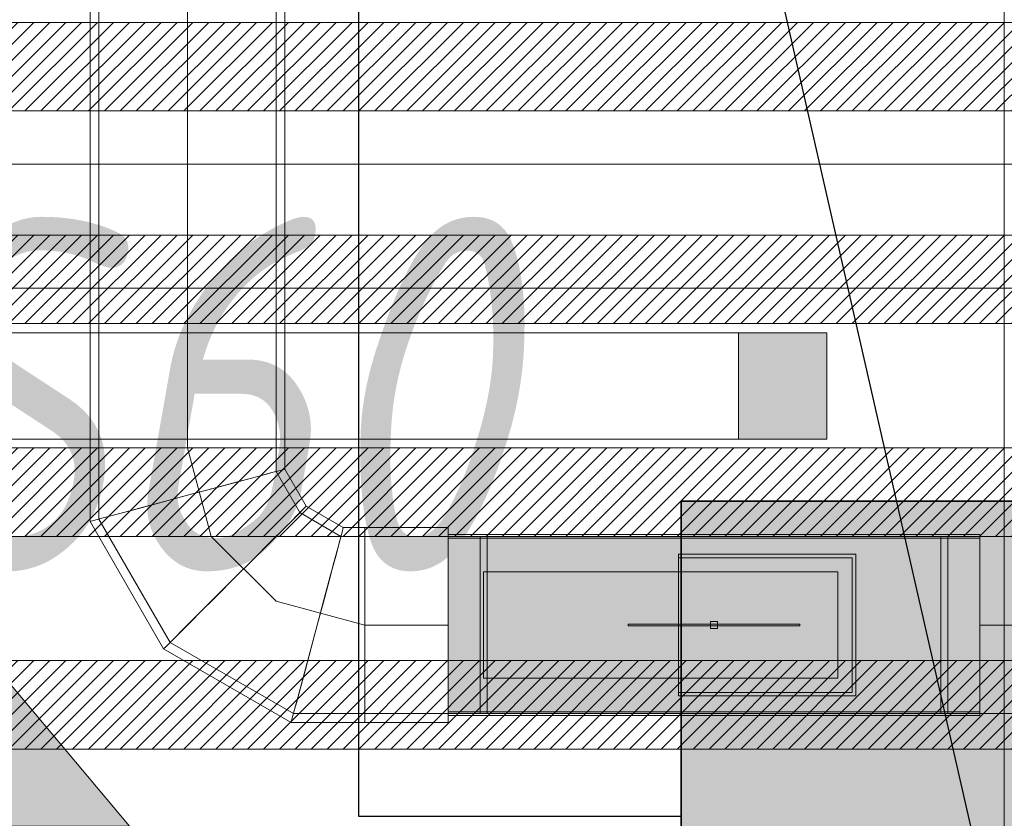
# Model space of a CAD drawing. Header units: millimetres. Extents: x -551130 to 178656, y -69521 to 202936.
# Tile 190 of 256: x -173559 to -173003, y 167520 to 167971. Entities that reach past the tile are written whole.
import ezdxf
from ezdxf import colors
from ezdxf.entities.mleader import LeaderData, LeaderLine
from ezdxf.math import Vec2, Vec3

# ---------------------------------------------------------------- set-up
doc = ezdxf.new("R2010")
doc.units = ezdxf.units.MM
doc.linetypes.add('DASHDOT', pattern=[25.4, 12.7, -6.35, 0, -6.35])
for name, color, linetype, lineweight in [('_0', 7, 'Continuous', 13), ('A-DOOR-IDEN', 7, 'Continuous', 9), ('dim_pot', 183, 'Continuous', 9), ('dim_razv', 93, 'DASHDOT', 9), ('light_pot', 52, 'Continuous', 15), ('pot sh', 183, 'Continuous', 15)]:
    doc.layers.add(name, color=color, linetype=linetype, lineweight=lineweight)
for name, color, linetype, true_color in [('PDF11_0', 30, 'Continuous', 0xff7f00), ('PDF11_Оборудование', 7, 'Continuous', 0xffffff), ('PDF7_Geometry', 7, 'Continuous', 0xaaaaaa), ('PDF7_Solid Fills', 7, 'Continuous', 0xececec)]:
    doc.layers.add(name, color=color, linetype=linetype, true_color=true_color)
doc.layers.add('PDF_Text', color=7, linetype='Continuous')
doc.layers.add('pol', color=7, linetype='Continuous', lineweight=15, true_color=0x738991)
doc.layers.add('Сводный план', color=1, linetype='Continuous', lineweight=0, true_color=0xff0000)
doc.styles.add('fl_iso paper', font='isocpeur.ttf', dxfattribs={"width": 0.8, "oblique": 10})
doc.styles.add('In tre', font='isocpeur.ttf', dxfattribs={"width": 0.8, "oblique": 10})

# ---------------------------------------------------------------- blocks, each defined once
blk = doc.blocks.new('*U3559')
at = {"layer": 'light_pot', "linetype": 'ByBlock', "lineweight": 0}
h = blk.add_hatch(color=252, dxfattribs=at)
h.dxf.hatch_style = 1
h.paths.add_polyline_path([(500, 30), (550, 30), (550, -30), (500, -30)])
for points in [[(500, -30), (-500, -30), (-500, 30), (500, 30)], [(500, 30), (550, 30), (550, -30), (500, -30)]]:
    blk.add_lwpolyline(points, close=True, dxfattribs=at)
blk = doc.blocks.new('*U3560')
at = {"layer": 'light_pot', "color": 0, "linetype": 'ByBlock', "lineweight": -2, "transparency": 16777216}
blk.add_blockref('*U3559', (10400, 960), dxfattribs=at)
blk = doc.blocks.new('1')
at = {"layer": 'pol', "linetype": 'ByBlock'}
h = blk.add_hatch(color=1, dxfattribs=at)
h.paths.add_polyline_path([(35776.37, 73135.4), (35803.14, 73135.4), (35803.14, 73258.97), (35776.37, 73258.97)])
h.paths.add_polyline_path([(35789.75, 73274.59), (35843.23, 73274.59), (35789.75, 73338.23)])
h.paths.add_polyline_path([(35789.75, 73274.59), (35736.28, 73274.59), (35789.75, 73338.23)])
edge = h.paths.add_edge_path()
edge.add_arc((35789.75, 73110.51), 13.38, 0, 360)
at = {"layer": 'pol', "color": 1, "linetype": 'ByBlock'}
blk.add_lwpolyline([(35789.75, 73274.59), (35843.23, 73274.59), (35789.75, 73338.23), (35789.75, 73274.59)], dxfattribs=at)
blk = doc.blocks.new('ghftytytd')
at = {"layer": 'PDF7_Geometry', "color": 1, "lineweight": 18, "true_color": 0xff0000}
for points in [[(18986.23, 9309.98), (18986.23, 9311.68), (18986.23, 9316.69), (18986.23, 9324.62), (18986.23, 9334.96), (18986.23, 9347.03), (18986.23, 9359.97), (18986.23, 9372.92), (18986.23, 9384.99), (18986.23, 9395.32), (18986.23, 9403.26), (18986.23, 9408.27), (18986.23, 9409.96), (18986.23, 9408.27), (18986.23, 9403.26), (18986.23, 9395.32), (18986.23, 9384.99), (18986.23, 9372.92), (18986.23, 9359.97), (18986.23, 9347.03), (18986.23, 9334.96), (18986.23, 9324.62), (18986.23, 9316.69), (18986.23, 9311.68), (18986.23, 9309.98), (18939.1, 9309.98), (18939.1, 9311.68), (18939.1, 9316.69), (18939.1, 9324.62), (18939.1, 9334.96), (18939.1, 9347.03), (18939.1, 9359.97), (18939.1, 9347.03), (18939.1, 9334.96), (18939.1, 9324.62), (18939.1, 9316.69), (18939.1, 9311.68), (18939.1, 9309.98), (18898.92, 9309.98), (18829.31, 9350.17), (18789.09, 9419.77), (18789.09, 9459.99), (18789.09, 9979.97)], [(18889.11, 9979.97), (18889.11, 9459.99), (18889.11, 9446.58), (18902.51, 9423.37), (18925.69, 9409.96), (18939.1, 9409.96), (18939.1, 9408.27), (18939.1, 9403.26), (18939.1, 9395.32), (18939.1, 9384.99), (18939.1, 9372.92), (18939.1, 9359.97), (18939.1, 9372.92), (18939.1, 9384.99), (18939.1, 9395.32), (18939.1, 9403.26), (18939.1, 9408.27), (18939.1, 9409.96), (18939.1, 9408.27), (18939.1, 9403.26), (18939.1, 9395.32), (18939.1, 9384.99), (18939.1, 9372.92), (18939.1, 9359.97), (18939.1, 9347.03), (18939.1, 9334.96), (18939.1, 9324.62), (18939.1, 9316.69), (18939.1, 9311.68), (18939.1, 9309.98), (18939.1, 9311.68), (18939.1, 9316.69), (18939.1, 9324.62), (18939.1, 9334.96), (18939.1, 9347.03), (18939.1, 9359.97), (18939.1, 9372.92), (18939.1, 9384.99), (18939.1, 9395.32), (18939.1, 9403.26), (18939.1, 9408.27), (18939.1, 9409.96), (18986.23, 9409.96), (18986.23, 9309.98), (19286.24, 9309.98), (19286.24, 9311.68), (19286.24, 9316.69), (19286.24, 9324.62), (19286.24, 9334.96), (19286.24, 9347.03), (19286.24, 9359.97), (19286.24, 9347.03), (19286.24, 9334.96), (19286.24, 9324.62), (19286.24, 9316.69), (19286.24, 9311.68), (19286.24, 9309.98), (22575.41, 9309.98)], [(22575.41, 9409.96), (19286.24, 9409.96), (19286.24, 9408.27), (19286.24, 9403.26), (19286.24, 9395.32), (19286.24, 9384.99), (19286.24, 9372.92), (19286.24, 9359.97), (19286.24, 9372.92), (19286.24, 9384.99), (19286.24, 9395.32), (19286.24, 9403.26), (19286.24, 9408.27), (19286.24, 9409.96), (19286.24, 9309.98), (18986.23, 9309.98), (18986.23, 9409.96), (19286.24, 9409.96), (18986.23, 9409.96), (18986.23, 9309.98), (19286.24, 9309.98), (19286.24, 9409.96), (18986.23, 9409.96), (19286.24, 9409.96)], [(18986.23, 9304.97), (18986.23, 9306.84), (18986.23, 9312.35), (18986.23, 9321.1), (18986.23, 9332.49), (18986.23, 9345.76), (18986.23, 9359.97), (18986.23, 9345.76), (18986.23, 9332.49), (18986.23, 9321.1), (18986.23, 9312.35), (18986.23, 9306.84), (18986.23, 9304.97), (18939.1, 9304.97), (18897.58, 9304.97), (18825.64, 9346.5), (18784.12, 9418.43), (18784.12, 9459.99), (18784.12, 9979.97)], [(18986.23, 9414.97), (18986.23, 9413.1), (18986.23, 9407.6), (18986.23, 9398.85), (18986.23, 9387.49), (18986.23, 9374.23), (18986.23, 9359.97), (18986.23, 9374.23), (18986.23, 9387.49), (18986.23, 9398.85), (18986.23, 9407.6), (18986.23, 9413.1), (18986.23, 9414.97), (18939.1, 9414.97), (18927.03, 9414.97), (18906.15, 9427.04), (18894.12, 9447.92), (18894.12, 9459.99), (18894.12, 9979.97)], [(18839.12, 9459.99), (18839.12, 9979.97)], [(18839.12, 9459.99), (18839.12, 9979.97)], [(18784.12, 9459.99), (18785.99, 9459.99), (18791.46, 9459.99), (18800.21, 9459.99), (18811.6, 9459.99), (18824.87, 9459.99), (18839.12, 9459.99)], [(18839.12, 9459.99), (18824.87, 9459.99), (18811.6, 9459.99), (18800.21, 9459.99), (18791.46, 9459.99), (18785.99, 9459.99), (18784.12, 9459.99)], [(18784.12, 9459.99), (18785.99, 9459.99), (18791.46, 9459.99), (18800.21, 9459.99), (18811.6, 9459.99), (18824.87, 9459.99), (18839.12, 9459.99)], [(18839.12, 9459.99), (18824.87, 9459.99), (18811.6, 9459.99), (18800.21, 9459.99), (18791.46, 9459.99), (18785.99, 9459.99), (18784.12, 9459.99)], [(18839.12, 9459.99), (18826.17, 9459.99), (18814.11, 9459.99), (18803.73, 9459.99), (18795.8, 9459.99), (18790.82, 9459.99), (18789.09, 9459.99)], [(18789.09, 9459.99), (18790.82, 9459.99), (18795.8, 9459.99), (18803.73, 9459.99), (18814.11, 9459.99), (18826.17, 9459.99), (18839.12, 9459.99)], [(18839.12, 9459.99), (18853.34, 9459.99), (18866.6, 9459.99), (18878, 9459.99), (18886.74, 9459.99), (18892.21, 9459.99), (18894.12, 9459.99)], [(18894.12, 9459.99), (18892.21, 9459.99), (18886.74, 9459.99), (18878, 9459.99), (18866.6, 9459.99), (18853.34, 9459.99), (18839.12, 9459.99)], [(18839.12, 9459.99), (18853.34, 9459.99), (18866.6, 9459.99), (18878, 9459.99), (18886.74, 9459.99), (18892.21, 9459.99), (18894.12, 9459.99)], [(18894.12, 9459.99), (18892.21, 9459.99), (18886.74, 9459.99), (18878, 9459.99), (18866.6, 9459.99), (18853.34, 9459.99), (18839.12, 9459.99)], [(18839.12, 9459.99), (18852.03, 9459.99), (18864.1, 9459.99), (18874.47, 9459.99), (18882.41, 9459.99), (18887.42, 9459.99), (18889.11, 9459.99)], [(18889.11, 9459.99), (18887.42, 9459.99), (18882.41, 9459.99), (18874.47, 9459.99), (18864.1, 9459.99), (18852.03, 9459.99), (18839.12, 9459.99)], [(18839.12, 9459.99), (18852.49, 9409.96)], [(18839.12, 9433.18), (18853.34, 9436.99), (18866.6, 9440.55), (18878, 9443.58), (18886.74, 9445.95), (18892.21, 9447.43), (18894.12, 9447.92)], [(18894.12, 9447.92), (18892.21, 9447.43), (18886.74, 9445.95), (18878, 9443.58), (18866.6, 9440.55), (18853.34, 9436.99), (18839.12, 9433.18)], [(18784.12, 9418.43), (18785.99, 9418.96), (18791.46, 9420.41), (18800.21, 9422.77), (18811.6, 9425.8), (18824.87, 9429.37), (18839.12, 9433.18)], [(18839.12, 9433.18), (18824.87, 9429.37), (18811.6, 9425.8), (18800.21, 9422.77), (18791.46, 9420.41), (18785.99, 9418.96), (18784.12, 9418.43)], [(18865.9, 9386.79), (18876.3, 9397.19), (18886.04, 9406.89), (18894.37, 9415.26), (18900.75, 9421.64), (18904.77, 9425.66), (18906.15, 9427.04)], [(18906.15, 9427.04), (18904.77, 9425.66), (18900.75, 9421.64), (18894.37, 9415.26), (18886.04, 9406.89), (18876.3, 9397.19), (18865.9, 9386.79)], [(18912.32, 9359.97), (18916.13, 9374.23), (18919.66, 9387.49), (18922.73, 9398.85), (18925.06, 9407.6), (18926.54, 9413.1), (18927.03, 9414.97)], [(18927.03, 9414.97), (18926.54, 9413.1), (18925.06, 9407.6), (18922.73, 9398.85), (18919.66, 9387.49), (18916.13, 9374.23), (18912.32, 9359.97)], [(18939.1, 9359.97), (18939.1, 9381.03), (18939.1, 9398.85), (18939.1, 9410.77), (18939.1, 9414.97)], [(18939.1, 9414.97), (18939.1, 9410.77), (18939.1, 9398.85), (18939.1, 9381.03), (18939.1, 9359.97)], [(18939.1, 9414.97), (18939.1, 9413.1), (18939.1, 9407.6), (18939.1, 9398.85), (18939.1, 9387.49), (18939.1, 9374.23), (18939.1, 9359.97)], [(18939.1, 9359.97), (18939.1, 9374.23), (18939.1, 9387.49), (18939.1, 9398.85), (18939.1, 9407.6), (18939.1, 9413.1), (18939.1, 9414.97)], [(18852.49, 9409.96), (18889.11, 9373.38)], [(19286.24, 9410.99), (18986.23, 9410.99)], [(19286.24, 9309.98), (19286.24, 9409.96), (19286.24, 9309.98), (18986.23, 9309.98), (19286.24, 9309.98), (18986.23, 9309.98), (18986.23, 9409.96), (19286.24, 9409.96), (18986.23, 9409.96)], [(19286.24, 9408.98), (18986.23, 9408.98)], [(19008.25, 9409.96), (19008.25, 9403.72), (19008.25, 9386.54), (19008.25, 9362.72), (19008.25, 9359.97), (19008.25, 9384.17), (19008.25, 9402.34), (19008.25, 9409.89), (19008.25, 9409.96), (19004.22, 9409.96), (19004.22, 9409.89), (19004.22, 9402.34), (19004.22, 9384.17), (19004.22, 9359.97), (19004.22, 9362.72), (19004.22, 9386.54), (19004.22, 9403.72), (19004.22, 9409.96)], [(19268.22, 9409.96), (19264.23, 9409.96)], [(18825.64, 9346.5), (18827.02, 9347.87), (18831.04, 9351.89), (18837.42, 9358.31), (18845.75, 9366.64), (18855.49, 9376.34), (18865.9, 9386.79)], [(18865.9, 9386.79), (18855.49, 9376.34), (18845.75, 9366.64), (18837.42, 9358.31), (18831.04, 9351.89), (18827.02, 9347.87), (18825.64, 9346.5)], [(19206.23, 9389.96), (19006.23, 9389.96)], [(19006.23, 9389.96), (19206.23, 9389.96)], [(18889.11, 9373.38), (18939.1, 9359.97)], [(18897.58, 9304.97), (18898.07, 9306.84), (18899.55, 9312.35), (18901.88, 9321.1), (18904.95, 9332.49), (18908.51, 9345.76), (18912.32, 9359.97)], [(18912.32, 9359.97), (18908.51, 9345.76), (18904.95, 9332.49), (18901.88, 9321.1), (18899.55, 9312.35), (18898.07, 9306.84), (18897.58, 9304.97)], [(18939.1, 9359.97), (18939.1, 9338.91), (18939.1, 9321.1), (18939.1, 9309.17), (18939.1, 9304.97)], [(18939.1, 9304.97), (18939.1, 9309.17), (18939.1, 9321.1), (18939.1, 9338.91), (18939.1, 9359.97)], [(18939.1, 9359.97), (18986.23, 9359.97)], [(18939.1, 9359.97), (18986.23, 9359.97)], [(19004.22, 9309.98), (19004.22, 9316.23), (19004.22, 9333.41), (19004.22, 9357.22), (19004.22, 9359.97), (19004.22, 9335.77), (19004.22, 9317.64), (19004.22, 9310.05), (19004.22, 9309.98), (19008.25, 9309.98), (19008.25, 9310.05), (19008.25, 9317.64), (19008.25, 9335.77), (19008.25, 9359.97), (19008.25, 9357.22), (19008.25, 9333.41), (19008.25, 9316.23), (19008.25, 9309.98)], [(19087.73, 9360.47), (19087.73, 9359.48)], [(19134.23, 9361.98), (19138.21, 9361.98)], [(19138.21, 9361.98), (19134.23, 9361.98)], [(19134.23, 9361.98), (19138.21, 9361.98)], [(19138.21, 9361.98), (19134.23, 9361.98)], [(19134.23, 9359.97), (19134.23, 9360.96), (19134.23, 9361.98)], [(19134.23, 9361.98), (19134.23, 9360.96), (19134.23, 9359.97)], [(19134.23, 9361.98), (19134.23, 9360.96), (19134.23, 9359.97)], [(19134.23, 9359.97), (19134.23, 9360.96), (19134.23, 9361.98)], [(19134.23, 9357.96), (19134.23, 9358.99), (19134.23, 9359.97)], [(19134.23, 9359.97), (19134.23, 9358.99), (19134.23, 9357.96)], [(19134.23, 9359.97), (19134.23, 9358.99), (19134.23, 9357.96)], [(19134.23, 9357.96), (19134.23, 9358.99), (19134.23, 9359.97)], [(19184.75, 9359.48), (19184.75, 9360.47)], [(18986.23, 9310.97), (19286.24, 9310.97)], [(18986.23, 9308.96), (19286.24, 9308.96)], [(19264.23, 9309.98), (19268.22, 9309.98)]]:
    blk.add_lwpolyline(points, dxfattribs=at)
for points in [[(18889.11, 9459.99), (18887.42, 9459.99), (18882.41, 9459.99), (18874.47, 9459.99), (18864.1, 9459.99), (18852.03, 9459.99), (18839.12, 9459.99), (18826.17, 9459.99), (18814.11, 9459.99), (18803.73, 9459.99), (18795.8, 9459.99), (18790.82, 9459.99), (18789.09, 9459.99), (18790.82, 9459.99), (18795.8, 9459.99), (18803.73, 9459.99), (18814.11, 9459.99), (18826.17, 9459.99), (18839.12, 9459.99), (18852.03, 9459.99), (18864.1, 9459.99), (18874.47, 9459.99), (18882.41, 9459.99), (18887.42, 9459.99)], [(18839.12, 9433.18), (18852.03, 9436.63), (18864.1, 9439.88), (18874.47, 9442.67), (18882.41, 9444.78), (18887.42, 9446.12), (18889.11, 9446.58), (18887.42, 9446.12), (18882.41, 9444.78), (18874.47, 9442.67), (18864.1, 9439.88), (18852.03, 9436.63)], [(18839.12, 9433.18), (18826.17, 9429.72), (18814.11, 9426.47), (18803.73, 9423.72), (18795.8, 9421.57), (18790.82, 9420.23), (18789.09, 9419.77), (18790.82, 9420.23), (18795.8, 9421.57), (18803.73, 9423.72), (18814.11, 9426.47), (18826.17, 9429.72)], [(18865.9, 9386.79), (18875.39, 9396.24), (18884.2, 9405.06), (18891.79, 9412.64), (18897.61, 9418.47), (18901.24, 9422.13), (18902.51, 9423.37), (18901.24, 9422.13), (18897.61, 9418.47), (18891.79, 9412.64), (18884.2, 9405.06), (18875.39, 9396.24)], [(18912.32, 9359.97), (18915.78, 9372.92), (18919.03, 9384.99), (18921.78, 9395.32), (18923.93, 9403.26), (18925.23, 9408.27), (18925.69, 9409.96), (18925.23, 9408.27), (18923.93, 9403.26), (18921.78, 9395.32), (18919.03, 9384.99), (18915.78, 9372.92)], [(18986.23, 9359.97), (18986.23, 9373.17), (18986.23, 9385.48), (18986.23, 9396.03), (18986.23, 9404.14), (18986.23, 9409.22), (18986.23, 9410.99), (18986.23, 9409.22), (18986.23, 9404.14), (18986.23, 9396.03), (18986.23, 9385.48), (18986.23, 9373.17)], [(18986.23, 9359.97), (18986.23, 9372.92), (18986.23, 9384.99), (18986.23, 9395.32), (18986.23, 9403.26), (18986.23, 9408.27), (18986.23, 9409.96), (18986.23, 9408.27), (18986.23, 9403.26), (18986.23, 9395.32), (18986.23, 9384.99), (18986.23, 9372.92)], [(18986.23, 9359.97), (18986.23, 9381.67), (18986.23, 9399.06), (18986.23, 9408.73), (18986.23, 9409.93), (18986.23, 9408.73), (18986.23, 9399.06), (18986.23, 9381.67)], [(18986.23, 9359.97), (18986.23, 9381.25), (18986.23, 9398.29), (18986.23, 9407.74), (18986.23, 9408.98), (18986.23, 9407.74), (18986.23, 9398.29), (18986.23, 9381.25)], [(19004.22, 9359.97), (19004.22, 9381.67), (19004.22, 9399.06), (19004.22, 9408.73), (19004.22, 9409.96), (19004.22, 9408.73), (19004.22, 9399.06), (19004.22, 9381.67)], [(19008.25, 9359.97), (19008.25, 9381.67), (19008.25, 9399.06), (19008.25, 9408.73), (19008.25, 9409.96), (19008.25, 9408.73), (19008.25, 9399.06), (19008.25, 9381.67)], [(19264.23, 9359.97), (19264.23, 9384.17), (19264.23, 9402.34), (19264.23, 9409.89), (19264.23, 9409.96), (19264.23, 9403.72), (19264.23, 9386.54), (19264.23, 9362.72)], [(19264.23, 9359.97), (19264.23, 9381.67), (19264.23, 9399.06), (19264.23, 9408.73), (19264.23, 9409.96), (19264.23, 9408.73), (19264.23, 9399.06), (19264.23, 9381.67)], [(19268.22, 9359.97), (19268.22, 9384.17), (19268.22, 9402.34), (19268.22, 9409.89), (19268.22, 9409.96), (19268.22, 9403.72), (19268.22, 9386.54), (19268.22, 9362.72)], [(19268.22, 9359.97), (19268.22, 9381.67), (19268.22, 9399.06), (19268.22, 9408.73), (19268.22, 9409.96), (19268.22, 9408.73), (19268.22, 9399.06), (19268.22, 9381.67)], [(19286.24, 9359.97), (19286.24, 9373.17), (19286.24, 9385.48), (19286.24, 9396.03), (19286.24, 9404.14), (19286.24, 9409.22), (19286.24, 9410.99), (19286.24, 9409.22), (19286.24, 9404.14), (19286.24, 9396.03), (19286.24, 9385.48), (19286.24, 9373.17)], [(19286.24, 9359.97), (19286.24, 9372.92), (19286.24, 9384.99), (19286.24, 9395.32), (19286.24, 9403.26), (19286.24, 9408.27), (19286.24, 9409.96), (19286.24, 9408.27), (19286.24, 9403.26), (19286.24, 9395.32), (19286.24, 9384.99), (19286.24, 9372.92)], [(19286.24, 9359.97), (19286.24, 9381.67), (19286.24, 9399.06), (19286.24, 9408.73), (19286.24, 9409.96), (19286.24, 9408.73), (19286.24, 9399.06), (19286.24, 9381.67)], [(19286.24, 9359.97), (19286.24, 9381.25), (19286.24, 9398.29), (19286.24, 9407.74), (19286.24, 9408.94), (19286.24, 9407.74), (19286.24, 9398.29), (19286.24, 9381.25)], [(19116.23, 9399.98), (19116.23, 9319.97), (19116.23, 9320.95), (19116.23, 9321.98), (19116.23, 9397.97), (19116.23, 9398.99)], [(19216.22, 9399.98), (19116.23, 9399.98)], [(19116.23, 9397.97), (19214.24, 9397.97), (19214.24, 9388.9), (19214.24, 9378.07), (19214.24, 9366.11), (19214.24, 9353.83), (19214.24, 9341.91), (19214.24, 9331.04), (19214.24, 9321.98), (19116.23, 9321.98), (19214.24, 9321.98), (19214.24, 9397.97)], [(19216.22, 9319.97), (19216.22, 9399.98), (19216.22, 9392.01), (19216.22, 9382.34), (19216.22, 9371.47), (19216.22, 9359.97), (19216.22, 9348.47), (19216.22, 9337.61), (19216.22, 9327.94)], [(18865.9, 9386.79), (18856.44, 9377.29), (18847.59, 9368.48), (18840, 9360.89), (18834.21, 9355.07), (18830.55, 9351.4), (18829.31, 9350.17), (18830.55, 9351.4), (18834.21, 9355.07), (18840, 9360.89), (18847.59, 9368.48), (18856.44, 9377.29)], [(19006.23, 9389.96), (19006.23, 9329.99)], [(19206.23, 9389.96), (19206.23, 9329.99)], [(18912.32, 9359.97), (18908.83, 9347.03), (18905.62, 9334.96), (18902.83, 9324.62), (18900.72, 9316.69), (18899.37, 9311.68), (18898.92, 9309.98), (18899.37, 9311.68), (18900.72, 9316.69), (18902.83, 9324.62), (18905.62, 9334.96), (18908.83, 9347.03)], [(18939.1, 9359.97), (18939.1, 9345.76), (18939.1, 9332.49), (18939.1, 9321.1), (18939.1, 9312.35), (18939.1, 9306.84), (18939.1, 9304.97), (18939.1, 9306.84), (18939.1, 9312.35), (18939.1, 9321.1), (18939.1, 9332.49), (18939.1, 9345.76)], [(18986.23, 9359.97), (18986.23, 9347.03), (18986.23, 9334.96), (18986.23, 9324.62), (18986.23, 9316.69), (18986.23, 9311.68), (18986.23, 9309.98), (18986.23, 9311.68), (18986.23, 9316.69), (18986.23, 9324.62), (18986.23, 9334.96), (18986.23, 9347.03)], [(18986.23, 9359.97), (18986.23, 9346.78), (18986.23, 9334.47), (18986.23, 9323.92), (18986.23, 9315.8), (18986.23, 9310.72), (18986.23, 9308.96), (18986.23, 9310.72), (18986.23, 9315.8), (18986.23, 9323.92), (18986.23, 9334.47), (18986.23, 9346.78)], [(18986.23, 9359.97), (18986.23, 9338.28), (18986.23, 9320.88), (18986.23, 9311.22), (18986.23, 9310.02), (18986.23, 9311.22), (18986.23, 9320.88), (18986.23, 9338.28)], [(18986.23, 9359.97), (18986.23, 9338.7), (18986.23, 9321.66), (18986.23, 9312.21), (18986.23, 9310.97), (18986.23, 9312.21), (18986.23, 9321.66), (18986.23, 9338.7)], [(19004.22, 9359.97), (19004.22, 9338.28), (19004.22, 9320.88), (19004.22, 9311.22), (19004.22, 9309.98), (19004.22, 9311.22), (19004.22, 9320.88), (19004.22, 9338.28)], [(19008.25, 9359.97), (19008.25, 9338.28), (19008.25, 9320.88), (19008.25, 9311.22), (19008.25, 9309.98), (19008.25, 9311.22), (19008.25, 9320.88), (19008.25, 9338.28)], [(19136.24, 9360.47), (19123.68, 9360.47), (19111.97, 9360.47), (19101.95, 9360.47), (19094.22, 9360.47), (19089.39, 9360.47), (19087.73, 9360.47), (19089.39, 9360.47), (19094.22, 9360.47), (19101.95, 9360.47), (19111.97, 9360.47), (19123.68, 9360.47)], [(19136.24, 9359.48), (19123.68, 9359.48), (19111.97, 9359.48), (19101.95, 9359.48), (19094.22, 9359.48), (19089.39, 9359.48), (19087.73, 9359.48), (19089.39, 9359.48), (19094.22, 9359.48), (19101.95, 9359.48), (19111.97, 9359.48), (19123.68, 9359.48)], [(19134.23, 9361.98), (19138.21, 9361.98), (19138.21, 9357.96), (19134.23, 9357.96)], [(19134.23, 9361.98), (19134.23, 9357.96), (19138.21, 9357.96), (19138.21, 9361.98)], [(19136.24, 9360.47), (19148.8, 9360.47), (19160.47, 9360.47), (19170.53, 9360.47), (19178.22, 9360.47), (19183.09, 9360.47), (19184.75, 9360.47), (19183.09, 9360.47), (19178.22, 9360.47), (19170.53, 9360.47), (19160.47, 9360.47), (19148.8, 9360.47)], [(19136.24, 9359.48), (19148.8, 9359.48), (19160.47, 9359.48), (19170.53, 9359.48), (19178.22, 9359.48), (19183.09, 9359.48), (19184.75, 9359.48), (19183.09, 9359.48), (19178.22, 9359.48), (19170.53, 9359.48), (19160.47, 9359.48), (19148.8, 9359.48)], [(19138.21, 9361.98), (19138.21, 9360.96), (19138.21, 9359.97), (19138.21, 9358.99), (19138.21, 9357.96), (19138.21, 9358.99), (19138.21, 9359.97), (19138.21, 9360.96)], [(19138.21, 9361.98), (19138.21, 9360.96), (19138.21, 9359.97), (19138.21, 9358.99), (19138.21, 9357.96), (19138.21, 9358.99), (19138.21, 9359.97), (19138.21, 9360.96)], [(19264.23, 9359.97), (19264.23, 9335.77), (19264.23, 9317.64), (19264.23, 9310.05), (19264.23, 9309.98), (19264.23, 9316.23), (19264.23, 9333.41), (19264.23, 9357.22)], [(19264.23, 9359.97), (19264.23, 9338.28), (19264.23, 9320.88), (19264.23, 9311.22), (19264.23, 9309.98), (19264.23, 9311.22), (19264.23, 9320.88), (19264.23, 9338.28)], [(19268.22, 9359.97), (19268.22, 9335.77), (19268.22, 9317.64), (19268.22, 9310.05), (19268.22, 9309.98), (19268.22, 9316.23), (19268.22, 9333.41), (19268.22, 9357.22)], [(19268.22, 9359.97), (19268.22, 9338.28), (19268.22, 9320.88), (19268.22, 9311.22), (19268.22, 9309.98), (19268.22, 9311.22), (19268.22, 9320.88), (19268.22, 9338.28)], [(19977.92, 9359.97), (19286.24, 9359.97)], [(19286.24, 9359.97), (19286.24, 9347.03), (19286.24, 9334.96), (19286.24, 9324.62), (19286.24, 9316.69), (19286.24, 9311.68), (19286.24, 9309.98), (19286.24, 9311.68), (19286.24, 9316.69), (19286.24, 9324.62), (19286.24, 9334.96), (19286.24, 9347.03)], [(19286.24, 9359.97), (19286.24, 9346.78), (19286.24, 9334.47), (19286.24, 9323.92), (19286.24, 9315.8), (19286.24, 9310.72), (19286.24, 9308.96), (19286.24, 9310.72), (19286.24, 9315.8), (19286.24, 9323.92), (19286.24, 9334.47), (19286.24, 9346.78)], [(19286.24, 9359.97), (19286.24, 9338.7), (19286.24, 9321.66), (19286.24, 9312.21), (19286.24, 9311.01), (19286.24, 9312.21), (19286.24, 9321.66), (19286.24, 9338.7)], [(19286.24, 9359.97), (19286.24, 9338.28), (19286.24, 9320.88), (19286.24, 9311.22), (19286.24, 9309.98), (19286.24, 9311.22), (19286.24, 9320.88), (19286.24, 9338.28)], [(19138.21, 9357.96), (19134.23, 9357.96)], [(19138.21, 9357.96), (19134.23, 9357.96)], [(19206.23, 9329.99), (19006.23, 9329.99)], [(19216.22, 9319.97), (19116.23, 9319.97)]]:
    blk.add_lwpolyline(points, close=True, dxfattribs=at)
at = {"layer": 'PDF7_Solid Fills', "color": 1, "lineweight": 35, "true_color": 0xff0000, "transparency": 33554559}
blk.add_solid([(19286.24, 9309.98), (19286.24, 9409.96), (18986.23, 9309.98), (18986.23, 9409.96)], dxfattribs=at)
blk.add_solid([(19286.24, 9309.98), (19286.24, 9409.96), (18986.23, 9309.98), (18986.23, 9409.96)], dxfattribs=at)
blk = doc.blocks.new('hgkjgkkl')
at = {"layer": 'PDF11_0', "lineweight": 25}
blk.add_lwpolyline([(19117.81, 9251.99), (18935.78, 9251.99), (18935.78, 10299.74), (18235.16, 10299.74), (18235.16, 18355.81), (18950.59, 18355.81)], dxfattribs=at)
at = {"layer": 'PDF11_Оборудование', "transparency": 33554559}
for points in [[(20057.61, 9429.79), (19117.81, 9429.79), (20057.61, 9025.5)], [(19117.81, 9429.79), (20057.61, 9025.5), (19117.81, 9025.5)]]:
    blk.add_solid(points, dxfattribs=at)
at = {"layer": 'PDF_Text', "color": 177, "lineweight": 35, "true_color": 0x283188}
blk.add_lwpolyline([(20057.61, 9429.79), (19117.81, 9429.79), (19117.81, 9025.5), (20057.61, 9025.5)], close=True, dxfattribs=at)

msp = doc.modelspace()

# ---------------------------------------------------------------- hatches: boundary and pattern name
at = {"layer": '_0', "transparency": 33554534}
h = msp.add_hatch(color=252, dxfattribs=at)
h.dxf.hatch_style = 1
h.paths.add_polyline_path([(-186504.15, 164969.39), (-186502.93, 167869.39), (-186002.93, 167869.39), (-186002.93, 168219.39), (-183952.93, 168219.39), (-183952.93, 172269.39), (-179002.93, 172269.39), (-179002.93, 170769.39), (-177452.93, 170769.39), (-177452.93, 177169.39), (-185852.93, 177169.39), (-185852.93, 178969.39), (-186852.93, 178969.39), (-186852.93, 180969.39), (-184102.93, 180969.39), (-184102.93, 180269.39), (-183352.93, 180269.39), (-183352.93, 179219.39), (-163952.93, 179219.39), (-163952.93, 180969.39), (-160672.93, 180969.39), (-160672.93, 178969.39), (-161752.93, 178969.39), (-161752.93, 177169.39), (-169752.93, 177169.39), (-169752.93, 168219.39), (-161802.9, 168219.39), (-161802.93, 167819.39), (-161302.93, 167819.39), (-161302.93, 164969.39), (-163402.93, 164969.39), (-163402.93, 166169.39), (-183902.93, 166169.39), (-183902.93, 164969.39)], flags=16)
h.paths.add_polyline_path([(-192753.73, 187670.19), (-154802.13, 187670.19), (-154802.13, 157718.59), (-192753.73, 157718.59)])

# ---------------------------------------------------------------- block references
at = {"layer": 'light_pot'}
msp.add_blockref('*U3560', (-184052.93, 166804.18), dxfattribs=at)

# ---------------------------------------------------------------- texts
at = {"layer": 'A-DOOR-IDEN', "lineweight": 5, "insert": (-173980.04, 167859.67), "char_height": 200, "width": 787.658, "attachment_point": 1, "style": 'fl_iso paper'}
msp.add_mtext('EIWS60', dxfattribs=at)

# ---------------------------------------------------------------- next in the draw order: leaders
at = {"layer": 'dim_pot', "color": 0, "linetype": 'ByBlock'}
ml = msp.add_multileader_mtext('Standard', dxfattribs=at)
ml.set_content('Подвесной потолок ГКЛ', style='In tre')
ml.set_leader_properties()
ml.build(insert=Vec2(0, 0))
ml.multileader.update_dxf_attribs({"text_left_attachment_type": 6, "text_right_attachment_type": 6, "dogleg_length": 1, "arrow_head_size": 0, "scale": 50})
ctx = ml.context
ctx.base_point, ctx.scale, ctx.char_height, ctx.arrow_head_size, ctx.landing_gap_size, ctx.plane_origin = Vec3(-110800.28, 164845.06), 50, 200, 0, 4.5, Vec3(-119739.05, 169684.99)
ctx.left_attachment, ctx.right_attachment, ctx.text_align_type = 6, 6, 2
notes = []
notes.append((ctx, [(0, (1, 1, 0), (-110850.28, 164845.06), (1, 0), 50, [(1, [(-111679.32, 168482.65)], 0, [])])]))
ctx.mtext.insert, ctx.mtext.width, ctx.mtext.defined_height, ctx.mtext.alignment, ctx.mtext.flow_direction = Vec3(-108408.52, 165085.06), 2609.3272, 696.61, 3, 5
ctx.mtext.has_bg_fill, ctx.mtext.bg_color, ctx.mtext.bg_scale_factor, ctx.mtext.bg_transparency, ctx.mtext.use_window_bg_color = 1, -1027028792, 1.5, 0, 1
for ctx, leaders in notes:
    for number, flags, end, landing, length, lines in leaders:
        leader = LeaderData()
        leader.index, (leader.has_last_leader_line, leader.has_dogleg_vector, leader.attachment_direction) = number, flags
        leader.last_leader_point, leader.dogleg_vector, leader.dogleg_length = Vec3(end), Vec3(landing), length
        for number, points, colour, breaks in lines:
            line = LeaderLine()
            line.index, line.vertices, line.color, line.breaks = number, Vec3.list(points), colors.encode_raw_color(colour), breaks
            leader.lines.append(line)
        ctx.leaders.append(leader)

# ---------------------------------------------------------------- next in the draw order: leaders
ml = msp.add_multileader_mtext('Standard', dxfattribs=at)
ml.set_content('Лючок 500х500 для обслуживания модулей управления клапанами, расположение уточнить по месту', style='In tre')
ml.set_leader_properties()
ml.build(insert=Vec2(0, 0))
ml.multileader.update_dxf_attribs({"text_left_attachment_type": 6, "text_right_attachment_type": 6, "dogleg_length": 1, "arrow_head_size": 0, "scale": 50})
ctx = ml.context
ctx.base_point, ctx.scale, ctx.char_height, ctx.arrow_head_size, ctx.landing_gap_size, ctx.plane_origin = Vec3(-117248.24, 164563.84), 50, 200, 0, 4.5, Vec3(-113883.2, 169681.26)
ctx.left_attachment, ctx.right_attachment, ctx.text_align_type = 6, 6, 2
notes = []
notes.append((ctx, [(1, (1, 1, 0), (-113671.49, 164563.84), (-1, 0), 50, [(1, [(-112790.16, 168469.39)], 0, [])])]))
ctx.mtext.insert, ctx.mtext.width, ctx.mtext.defined_height, ctx.mtext.alignment, ctx.mtext.flow_direction = Vec3(-113725.99, 164823.84), 3637.5284, 407.48, 3, 5
ctx.mtext.has_bg_fill, ctx.mtext.bg_color, ctx.mtext.bg_scale_factor, ctx.mtext.bg_transparency, ctx.mtext.use_window_bg_color = 1, -1027028792, 1.5, 0, 1
for ctx, leaders in notes:
    for number, flags, end, landing, length, lines in leaders:
        leader = LeaderData()
        leader.index, (leader.has_last_leader_line, leader.has_dogleg_vector, leader.attachment_direction) = number, flags
        leader.last_leader_point, leader.dogleg_vector, leader.dogleg_length = Vec3(end), Vec3(landing), length
        for number, points, colour, breaks in lines:
            line = LeaderLine()
            line.index, line.vertices, line.color, line.breaks = number, Vec3.list(points), colors.encode_raw_color(colour), breaks
            leader.lines.append(line)
        ctx.leaders.append(leader)

# ---------------------------------------------------------------- next in the draw order: hatches: boundary and pattern name
at = {"layer": 'pot sh', "linetype": 'ByBlock', "lineweight": 0, "true_color": 0x91caaf}
h = msp.add_hatch(dxfattribs=at)
h.set_pattern_fill('ANSI31', color=253, scale=2, angle=180)
h.set_pattern_definition([(225, (-232889.5126, 158219.386), (4.49012806, -4.49012806), [])])
h.paths.add_polyline_path([(-185782.93, 167969.39), (-162022.93, 167969.39), (-162022.93, 167919.39), (-185782.93, 167919.39)])
h = msp.add_hatch(dxfattribs=at)
h.set_pattern_fill('ANSI31', color=253, scale=2, angle=180)
h.set_pattern_definition([(225, (-232889.5126, 158099.386), (4.49012806, -4.49012806), [])])
h.paths.add_polyline_path([(-185782.93, 167849.39), (-162022.93, 167849.39), (-162022.93, 167799.39), (-185782.93, 167799.39)])
h = msp.add_hatch(dxfattribs=at)
h.set_pattern_fill('ANSI31', color=253, scale=2, angle=180)
h.set_pattern_definition([(225, (-232889.5126, 157979.386), (4.49012806, -4.49012806), [])])
h.paths.add_polyline_path([(-185782.93, 167729.39), (-162022.93, 167729.39), (-162022.93, 167679.39), (-185782.93, 167679.39)])
h = msp.add_hatch(dxfattribs=at)
h.set_pattern_fill('ANSI31', color=253, scale=2, angle=180)
h.set_pattern_definition([(225, (-232889.5126, 157859.386), (4.49012806, -4.49012806), [])])
h.paths.add_polyline_path([(-186282.93, 167609.39), (-161522.93, 167609.39), (-161522.93, 167559.39), (-186282.93, 167559.39)])

# ---------------------------------------------------------------- next in the draw order: linework, layer by layer
at = {"layer": 'pot sh'}
for points in [[(-185782.93, 167969.39), (-162022.93, 167969.39), (-162022.93, 167919.39), (-185782.93, 167919.39)], [(-185782.93, 167849.39), (-162022.93, 167849.39), (-162022.93, 167799.39), (-185782.93, 167799.39)], [(-185782.93, 167729.39), (-162022.93, 167729.39), (-162022.93, 167679.39), (-185782.93, 167679.39)], [(-186282.93, 167609.39), (-161522.93, 167609.39), (-161522.93, 167559.39), (-186282.93, 167559.39)]]:
    msp.add_lwpolyline(points, close=True, dxfattribs=at)

# ---------------------------------------------------------------- next in the draw order: leaders
at = {"layer": 'dim_pot', "color": 0, "linetype": 'ByBlock'}
ml = msp.add_multileader_mtext('Standard', dxfattribs=at)
ml.set_content('Подвесной потолок ГКЛ', style='In tre')
ml.set_leader_properties()
ml.build(insert=Vec2(0, 0))
ml.multileader.update_dxf_attribs({"text_left_attachment_type": 6, "text_right_attachment_type": 6, "dogleg_length": 1, "arrow_head_size": 0, "scale": 50})
ctx = ml.context
ctx.base_point, ctx.scale, ctx.char_height, ctx.arrow_head_size, ctx.landing_gap_size, ctx.plane_origin = Vec3(-172363.27, 164845.06), 50, 200, 0, 4.5, Vec3(-181302.03, 169684.99)
ctx.left_attachment, ctx.right_attachment, ctx.text_align_type = 6, 6, 2
notes = []
notes.append((ctx, [(0, (1, 1, 0), (-172413.27, 164845.06), (1, 0), 50, [(1, [(-173242.3, 168482.65)], 0, [])])]))
ctx.mtext.insert, ctx.mtext.width, ctx.mtext.defined_height, ctx.mtext.alignment, ctx.mtext.flow_direction = Vec3(-169971.5, 165085.06), 2609.3272, 696.61, 3, 5
ctx.mtext.has_bg_fill, ctx.mtext.bg_color, ctx.mtext.bg_scale_factor, ctx.mtext.bg_transparency, ctx.mtext.use_window_bg_color = 1, -1027028792, 1.5, 0, 1
for ctx, leaders in notes:
    for number, flags, end, landing, length, lines in leaders:
        leader = LeaderData()
        leader.index, (leader.has_last_leader_line, leader.has_dogleg_vector, leader.attachment_direction) = number, flags
        leader.last_leader_point, leader.dogleg_vector, leader.dogleg_length = Vec3(end), Vec3(landing), length
        for number, points, colour, breaks in lines:
            line = LeaderLine()
            line.index, line.vertices, line.color, line.breaks = number, Vec3.list(points), colors.encode_raw_color(colour), breaks
            leader.lines.append(line)
        ctx.leaders.append(leader)

# ---------------------------------------------------------------- next in the draw order: leaders
ml = msp.add_multileader_mtext('Standard', dxfattribs=at)
ml.set_content('Ниша под дымоудаление', style='In tre')
ml.set_leader_properties()
ml.build(insert=Vec2(0, 0))
ml.multileader.update_dxf_attribs({"text_left_attachment_type": 6, "text_right_attachment_type": 6, "dogleg_length": 1, "arrow_head_size": 0, "scale": 50})
ctx = ml.context
ctx.base_point, ctx.scale, ctx.char_height, ctx.arrow_head_size, ctx.landing_gap_size, ctx.plane_origin = Vec3(-178144.09, 165509.39), 50, 200, 0, 4.5, Vec3(-165183.57, 170338.14)
ctx.left_attachment, ctx.right_attachment = 6, 6
notes = []
notes.append((ctx, [(0, (1, 1, 0), (-175649.82, 165509.39), (-1, 0), 50, [(1, [(-174452.93, 169744.39)], 0, [])])]))
ctx.mtext.insert, ctx.mtext.width, ctx.mtext.defined_height, ctx.mtext.flow_direction = Vec3(-178139.59, 165769.39), 2743.5902, 636.61, 5
ctx.mtext.has_bg_fill, ctx.mtext.bg_color, ctx.mtext.bg_scale_factor, ctx.mtext.bg_transparency, ctx.mtext.use_window_bg_color = 1, -1027028792, 1.5, 0, 1
for ctx, leaders in notes:
    for number, flags, end, landing, length, lines in leaders:
        leader = LeaderData()
        leader.index, (leader.has_last_leader_line, leader.has_dogleg_vector, leader.attachment_direction) = number, flags
        leader.last_leader_point, leader.dogleg_vector, leader.dogleg_length = Vec3(end), Vec3(landing), length
        for number, points, colour, breaks in lines:
            line = LeaderLine()
            line.index, line.vertices, line.color, line.breaks = number, Vec3.list(points), colors.encode_raw_color(colour), breaks
            leader.lines.append(line)
        ctx.leaders.append(leader)

# ---------------------------------------------------------------- next in the draw order: leaders
at = {"layer": 'dim_razv', "color": 0, "linetype": 'ByBlock'}
ml = msp.add_multileader_mtext('Standard', dxfattribs=at)
ml.set_content('Зеркало на стене, выполнить в один уровень с отделкой стен', style='In tre')
ml.set_leader_properties()
ml.build(insert=Vec2(0, 0))
ml.multileader.update_dxf_attribs({"text_left_attachment_type": 6, "text_right_attachment_type": 6, "dogleg_length": 1, "arrow_head_size": 0, "scale": 50})
ctx = ml.context
ctx.base_point, ctx.scale, ctx.char_height, ctx.arrow_head_size, ctx.landing_gap_size, ctx.plane_origin = Vec3(-175720.99, 165137.66), 50, 200, 0, 4.5, Vec3(-168263.5, 169169.09)
ctx.left_attachment, ctx.right_attachment = 6, 6
notes = []
notes.append((ctx, [(1, (1, 1, 0), (-175770.99, 165137.66), (1, 0), 50, [(1, [(-176623.96, 167922.95)], 0, [])])]))
ctx.mtext.insert, ctx.mtext.width, ctx.mtext.defined_height, ctx.mtext.flow_direction = Vec3(-175716.49, 165377.66), 3092.7163, 696.61, 5
ctx.mtext.has_bg_fill, ctx.mtext.bg_color, ctx.mtext.bg_scale_factor, ctx.mtext.bg_transparency, ctx.mtext.use_window_bg_color = 1, -1027028792, 1.5, 0, 1
for ctx, leaders in notes:
    for number, flags, end, landing, length, lines in leaders:
        leader = LeaderData()
        leader.index, (leader.has_last_leader_line, leader.has_dogleg_vector, leader.attachment_direction) = number, flags
        leader.last_leader_point, leader.dogleg_vector, leader.dogleg_length = Vec3(end), Vec3(landing), length
        for number, points, colour, breaks in lines:
            line = LeaderLine()
            line.index, line.vertices, line.color, line.breaks = number, Vec3.list(points), colors.encode_raw_color(colour), breaks
            leader.lines.append(line)
        ctx.leaders.append(leader)

# ---------------------------------------------------------------- next in the draw order: linework, layer by layer
at = {"layer": 'pol'}
for points in [[(-173002.87, 168171.65), (-173002.87, 167195.26), (-173602.87, 167195.26), (-173602.87, 168171.65)], [(-172557.44, 168019.39), (-172557.44, 168019.39), (-172402.87, 168019.39), (-172402.87, 167195.26), (-173002.87, 167195.26), (-173002.87, 168171.65)]]:
    msp.add_lwpolyline(points, dxfattribs=at)
at = {"layer": 'pol', "color": 195, "linetype": 'ByBlock', "true_color": 0x7833a3}
for points in [[(-174652.93, 167919.39), (-172652.93, 167919.39), (-172652.93, 167819.39), (-174652.93, 167819.39)], [(-174622.93, 167889.39), (-172682.93, 167889.39), (-172682.93, 167849.39), (-174622.93, 167849.39)]]:
    msp.add_lwpolyline(points, close=True, dxfattribs=at)

# ---------------------------------------------------------------- next in the draw order: block references
at = {"layer": 'pol', "color": 0, "lineweight": 18, "xscale": 1.987741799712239, "yscale": 1.987741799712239, "zscale": 1.987741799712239}
msp.add_blockref('1', (-244743.66, 21864.86), dxfattribs=at)
at = {"layer": 'Сводный план'}
for name in ['hgkjgkkl', 'ghftytytd']:
    msp.add_blockref(name, (-192302.93, 158269.39), dxfattribs=at)

doc.saveas('drawing.dxf')
